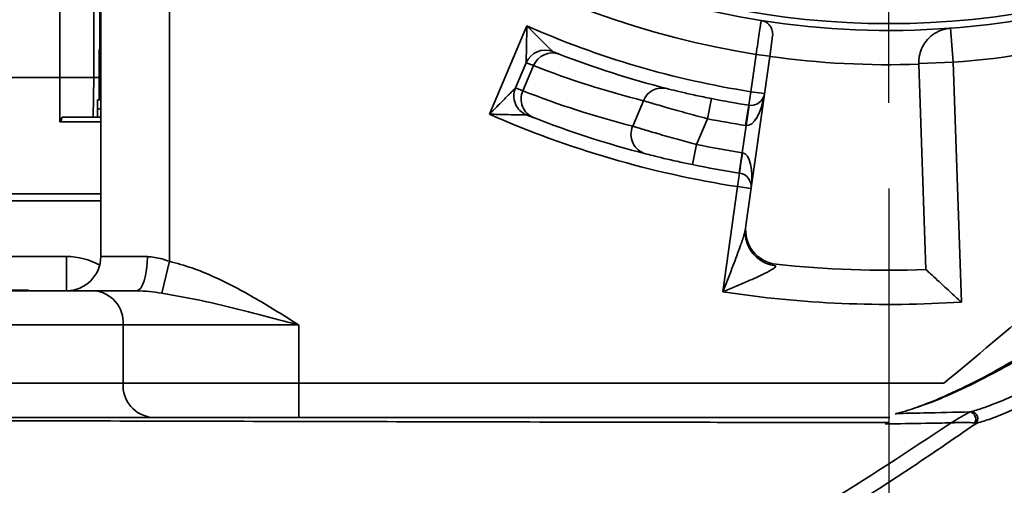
# Model space of a CAD drawing. Header units: millimetres. Extents: x -8713 to 3261, y -18743 to -8704.
# Tile 60 of 133: x -4192 to -4048, y -12355 to -12287. Entities that reach past the tile are written whole.
import ezdxf

# ---------------------------------------------------------------- set-up
doc = ezdxf.new("R2010")
doc.units = ezdxf.units.MM
doc.header["$LTSCALE"] = 10
doc.header["$PDSIZE"] = -1
doc.linetypes.add('CENTER', pattern=[50.8, 31.75, -6.35, 6.35, -6.35])
doc.layers.get('Defpoints').update_dxf_attribs({"true_color": 0x5e5e5e})
doc.layers.add('2细线层', color=4, linetype='Continuous', lineweight=13)
doc.layers.add('中心线层', color=1, linetype='CENTER')
doc.layers.add('细实线层', color=7, linetype='Continuous')
doc.dimstyles.new('ISO-25', dxfattribs={"dimscale": 20, "dimtxt": 4, "dimasz": 3.05, "dimexe": 3, "dimexo": 0.625, "dimtad": 1, "dimdec": 0, "dimtxsty": 'Standard', "dimcen": 2.5, "dimclrd": 1, "dimclre": 1, "dimclrt": 4, "dimadec": 1, "dimazin": 2, "dimtfac": 1, "dimtdec": 0, "dimtmove": 0, "dimatfit": 0, "dimfxl": 1, "dimarcsym": 0})

# ---------------------------------------------------------------- blocks, each defined once
blk = doc.blocks.new('*U220')
at = {"color": 0, "linetype": 'CENTER', "transparency": 16777216}
blk.add_line((0, -130.56), (0, -4.6), dxfattribs=at)
blk = doc.blocks.new('*D234')
at = {"color": 1, "lineweight": -2, "transparency": 16777216}
for p, q in [((-4065.11, -12311.43), (-4065.11, -12836.16)), ((-4225.11, -12676.89), (-4225.11, -12836.16)), ((-4286.11, -12776.16), (-4347.11, -12776.16)), ((-4225.11, -12776.16), (-4065.11, -12776.16)), ((-4004.11, -12776.16), (-3761.25, -12776.16))]:
    blk.add_line(p, q, dxfattribs=at)
at = {"color": 1, "lineweight": 20, "transparency": 16777216}
for points in [[(-4286.11, -12765.99), (-4286.11, -12786.32), (-4225.11, -12776.16)], [(-4004.11, -12765.99), (-4004.11, -12786.32), (-4065.11, -12776.16)]]:
    blk.add_solid(points, dxfattribs=at)
at = {"layer": 'Defpoints', "color": 0, "lineweight": 20, "transparency": 16777216}
for p in [(-4065.11, -12298.93), (-4225.11, -12664.39), (-4065.11, -12776.16)]:
    blk.add_point(p, dxfattribs=at)
at = {"color": 4, "transparency": 16777216, "insert": (-3852.18, -12723.21), "char_height": 80, "attachment_point": 5}
blk.add_mtext('{\\fSimHei|b0|i0|c134|p49;160}', dxfattribs=at)
blk = doc.blocks.new('*D235')
at = {"color": 1, "lineweight": -2, "transparency": 16777216}
for p, q in [((-3727.92, -12180.86), (-3727.92, -12953.8)), ((-4225.11, -12676.89), (-4225.11, -12953.8)), ((-4164.11, -12893.8), (-3788.92, -12893.8))]:
    blk.add_line(p, q, dxfattribs=at)
at = {"color": 1, "lineweight": 20, "transparency": 16777216}
for points in [[(-4164.11, -12883.64), (-4164.11, -12903.97), (-4225.11, -12893.8)], [(-3788.92, -12883.64), (-3788.92, -12903.97), (-3727.92, -12893.8)]]:
    blk.add_solid(points, dxfattribs=at)
at = {"layer": 'Defpoints', "color": 0, "lineweight": 20, "transparency": 16777216}
for p in [(-3727.92, -12168.36), (-4225.11, -12664.39), (-3727.92, -12893.8)]:
    blk.add_point(p, dxfattribs=at)
at = {"color": 4, "transparency": 16777216, "insert": (-3976.51, -12841.3), "char_height": 80, "attachment_point": 5}
blk.add_mtext('{\\fSimHei|b0|i0|c134|p49;497}', dxfattribs=at)
blk = doc.blocks.new('*D237')
at = {"color": 1, "lineweight": -2, "transparency": 16777216}
for p, q in [((-4182.55, -12168.36), (-4600.21, -12168.36)), ((-4540.21, -12597.36), (-4540.21, -12229.36)), ((-4437.61, -12658.36), (-4600.21, -12658.36))]:
    blk.add_line(p, q, dxfattribs=at)
at = {"color": 1, "lineweight": 20, "transparency": 16777216}
for points in [[(-4550.38, -12229.36), (-4530.05, -12229.36), (-4540.21, -12168.36)], [(-4550.38, -12597.36), (-4530.05, -12597.36), (-4540.21, -12658.36)]]:
    blk.add_solid(points, dxfattribs=at)
at = {"layer": 'Defpoints', "color": 0, "lineweight": 20, "transparency": 16777216}
for p in [(-4540.21, -12168.36), (-4170.05, -12168.36), (-4425.11, -12658.36)]:
    blk.add_point(p, dxfattribs=at)
at = {"color": 4, "transparency": 16777216, "insert": (-4593.16, -12413.36), "char_height": 80, "attachment_point": 5, "rotation": 90}
blk.add_mtext('{\\fSimHei|b0|i0|c134|p49;490}', dxfattribs=at)
blk = doc.blocks.new('*D243')
at = {"color": 1, "lineweight": -2, "transparency": 16777216}
for p, q in [((-2358.38, -12180.86), (-2358.38, -14002.38)), ((-4225.11, -12676.89), (-4225.11, -14002.38)), ((-4164.11, -13942.38), (-2419.38, -13942.38))]:
    blk.add_line(p, q, dxfattribs=at)
at = {"color": 1, "lineweight": 20, "transparency": 16777216}
for points in [[(-4164.11, -13932.21), (-4164.11, -13952.54), (-4225.11, -13942.38)], [(-2419.38, -13932.21), (-2419.38, -13952.54), (-2358.38, -13942.38)]]:
    blk.add_solid(points, dxfattribs=at)
at = {"layer": 'Defpoints', "color": 0, "lineweight": 20, "transparency": 16777216}
for p in [(-2358.38, -12168.36), (-4225.11, -12664.39), (-2358.38, -13942.38)]:
    blk.add_point(p, dxfattribs=at)
at = {"color": 4, "transparency": 16777216, "insert": (-3291.74, -13889.88), "char_height": 80, "attachment_point": 5}
blk.add_mtext('{\\fSimHei|b0|i0|c134|p49;1867}', dxfattribs=at)
blk = doc.blocks.new('*D246')
at = {"color": 1, "lineweight": -2, "transparency": 16777216}
for p, q in [((-4077.61, -10461.64), (-6177.95, -10461.64)), ((-6117.95, -12597.36), (-6117.95, -10522.64)), ((-4037.61, -12658.36), (-6177.95, -12658.36))]:
    blk.add_line(p, q, dxfattribs=at)
at = {"color": 1, "lineweight": 20, "transparency": 16777216}
for points in [[(-6128.12, -10522.64), (-6107.78, -10522.64), (-6117.95, -10461.64)], [(-6128.12, -12597.36), (-6107.78, -12597.36), (-6117.95, -12658.36)]]:
    blk.add_solid(points, dxfattribs=at)
at = {"layer": 'Defpoints', "color": 0, "lineweight": 20, "transparency": 16777216}
for p in [(-6117.95, -10461.64), (-4065.11, -10461.64), (-4025.11, -12658.36)]:
    blk.add_point(p, dxfattribs=at)
at = {"color": 4, "transparency": 16777216, "insert": (-6170.45, -11560), "char_height": 80, "attachment_point": 5, "rotation": 90}
blk.add_mtext('{\\fSimHei|b0|i0|c134|p49;2197}', dxfattribs=at)
blk = doc.blocks.new('*D249')
at = {"layer": 'Defpoints', "color": 0, "linetype": 'ByBlock', "lineweight": 20, "transparency": 16777216}
for p in [(-4065.11, -11300.72), (-4065.11, -12080.72), (-4065.11, -12168.36), (-3637, -12296.53), (-3798.33, -12901.32)]:
    blk.add_point(p, dxfattribs=at)
at = {"layer": '中心线层', "color": 1, "linetype": 'ByBlock', "lineweight": -2, "transparency": 16777216}
blk.add_arc((-4065.11, -12168.36), 446.88, 297.8271, 82.1729, dxfattribs=at)
at = {"layer": '中心线层', "color": 1, "linetype": 'ByBlock', "lineweight": 20, "transparency": 16777216}
for points in [[(-4004.94, -11735.79), (-4003.55, -11715.51), (-4065.11, -11721.49)], [(-3852.38, -12572.86), (-3860.62, -12554.27), (-3912.27, -12588.29)]]:
    blk.add_solid(points, dxfattribs=at)
at = {"layer": '中心线层', "color": 4, "linetype": 'ByBlock', "lineweight": 20, "transparency": 16777216, "insert": (-3572.87, -12081.57), "char_height": 80, "attachment_point": 5, "rotation": 280}
blk.add_mtext('160°', dxfattribs=at)
blk = doc.blocks.new('*D263')
at = {"layer": 'Defpoints', "color": 0, "linetype": 'ByBlock', "lineweight": 20, "transparency": 16777216}
for p in [(-4065.11, -12168.36), (-4669.13, -12276.2), (-4837.51, -12276.92), (-5311.63, -12710.6), (-4663.62, -13187.18)]:
    blk.add_point(p, dxfattribs=at)
at = {"layer": '中心线层', "color": 1, "linetype": 'ByBlock', "lineweight": -2, "transparency": 16777216}
blk.add_line((-4849.89, -12278.66), (-5509.54, -12371.36), dxfattribs=at)
blk.add_arc((-4669.27, -12253.27), 788.53, 192.43345, 265.91298, dxfattribs=at)
at = {"layer": '中心线层', "color": 1, "linetype": 'ByBlock', "lineweight": 20, "transparency": 16777216}
for points in [[(-5449.31, -12424.85), (-5429.3, -12421.24), (-5450.13, -12363.01)], [(-4725.14, -13029.64), (-4725.8, -13049.96), (-4664.5, -13041.79)]]:
    blk.add_solid(points, dxfattribs=at)
at = {"layer": '中心线层', "color": 4, "linetype": 'ByBlock', "lineweight": 20, "transparency": 16777216, "insert": (-5150.47, -12810.22), "char_height": 80, "attachment_point": 5, "rotation": 319.1732}
blk.add_mtext('82°', dxfattribs=at)
blk = doc.blocks.new('10')
at = {"color": 4}
blk.add_arc((0, 0), 1706.72, 290, 188, dxfattribs=at)

msp = doc.modelspace()

# ---------------------------------------------------------------- linework, layer by layer
at = {"layer": '细实线层', "linetype": 'Continuous', "lineweight": 35}
for p, q in [((-4186.11, -12295.22), (-4186.11, -12264.93)), ((-4181.11, -12295.22), (-4181.11, -12275.57)), ((-4180.23, -12281.78), (-4180.23, -12291.05)), ((-4180.11, -12321.36), (-4180.11, -12282.9)), ((-4170.11, -12282.9), (-4170.11, -12322.06)), ((-4123.4, -12300.58), (-4117.93, -12287.69)), ((-4056.12, -12288.03), (-4055.75, -12293.01)), ((-4082.5, -12292.15), (-4082.08, -12289.16)), ((-4180.11, -12290.93), (-4180.34, -12291.16)), ((-4180.34, -12291.16), (-4180.34, -12298.51)), ((-4180.11, -12291.16), (-4180.34, -12291.16)), ((-4082.5, -12292.15), (-4085.97, -12316.82)), ((-4085.25, -12297.3), (-4084.48, -12291.85)), ((-4084.48, -12291.85), (-4082.5, -12292.13)), ((-4119.6, -12296.74), (-4118.04, -12293.06)), ((-4116.96, -12293.49), (-4118.53, -12297.17)), ((-4060.75, -12293.19), (-4055.75, -12293.01)), ((-4060.75, -12293.19), (-4060.74, -12293.29)), ((-4059.7, -12323.27), (-4060.74, -12293.29)), ((-4055.75, -12293.01), (-4054.53, -12328.01)), ((-4186.11, -12295.22), (-4264.11, -12295.22)), ((-4186.11, -12301.71), (-4186.11, -12295.22)), ((-4181.21, -12301.01), (-4181.11, -12295.22)), ((-4180.34, -12295.21), (-4181.11, -12295.21)), ((-4091.59, -12301.25), (-4091, -12298.31)), ((-4085.25, -12297.3), (-4085.56, -12299.28)), ((-4085.25, -12297.3), (-4083.27, -12297.58)), ((-4180.59, -12298.51), (-4180.59, -12299.81)), ((-4180.11, -12298.51), (-4180.59, -12298.51)), ((-4180.59, -12299.81), (-4180.59, -12301.01)), ((-4180.55, -12299.85), (-4180.55, -12299.76)), ((-4180.55, -12299.76), (-4180.55, -12299.85)), ((-4180.26, -12299.85), (-4180.26, -12299.76)), ((-4180.26, -12299.76), (-4180.26, -12299.85)), ((-4102.5, -12302.34), (-4100.92, -12298.62)), ((-4086.02, -12302.24), (-4085.56, -12299.28)), ((-4085.94, -12302.25), (-4085.52, -12299.28)), ((-4185.76, -12301.01), (-4180.11, -12301.01)), ((-4091.59, -12301.25), (-4093.19, -12305.01)), ((-4180.11, -12301.71), (-4186.11, -12301.71)), ((-4086.5, -12306.21), (-4085.94, -12302.25)), ((-4093.19, -12305.01), (-4093.79, -12307.95)), ((-4086.5, -12306.21), (-4086.96, -12309.18)), ((-4086.5, -12306.21), (-4086.47, -12306.22)), ((-4087.19, -12311.16), (-4086.89, -12309.19)), ((-4086.89, -12309.19), (-4086.96, -12309.18)), ((-4089.35, -12326.51), (-4087.19, -12311.16)), ((-4087.19, -12311.16), (-4085.21, -12311.44)), ((-4180.11, -12312.21), (-4270.11, -12312.21)), ((-4270.11, -12313.21), (-4180.11, -12313.21)), ((-4265.11, -12321.36), (-4185.11, -12321.36)), ((-4185.11, -12321.36), (-4185.11, -12326.36)), ((-4180.11, -12321.36), (-4173.3, -12321.36)), ((-4170.11, -12322.06), (-4171.21, -12326.71)), ((-4269.09, -12326.36), (-4181.12, -12326.36)), ((-4246.06, -12326.26), (-4190.68, -12326.26)), ((-4190.63, -12326.36), (-4190.68, -12326.26)), ((-4181.12, -12326.36), (-4174.9, -12326.36)), ((-4176.85, -12331.36), (-4273.36, -12331.36)), ((-4176.85, -12339.86), (-4176.85, -12331.36)), ((-4151.23, -12331.36), (-4176.85, -12331.36)), ((-4151.23, -12331.36), (-4151.23, -12339.86)), ((-4220.11, -12339.86), (-4176.85, -12339.86)), ((-4151.23, -12339.86), (-4151.23, -12344.86)), ((-4151.23, -12339.86), (-4057.08, -12339.86)), ((-4053.24, -12344.05), (-4053.06, -12344.01)), ((-4065.17, -12345.62), (-4081.16, -12345.59)), ((-4052.45, -12345.77), (-4052.63, -12345.71))]:
    msp.add_line(p, q, dxfattribs=at)
at = {"layer": '细实线层', "linetype": 'Continuous', "lineweight": 35, "flags": 128}
for points in [[(-4085.99, -12318.8), (-4086.07, -12318.23), (-4086.03, -12317.28)], [(-4173.3, -12321.36), (-4173.33, -12322.34), (-4173.42, -12323.28), (-4173.57, -12324.14), (-4173.77, -12324.9), (-4174.01, -12325.52), (-4174.29, -12325.98), (-4174.59, -12326.27), (-4174.9, -12326.36)], [(-4176.85, -12339.86), (-4174.92, -12339.86), (-4172.67, -12339.86), (-4170.15, -12339.86), (-4167.39, -12339.86), (-4164.42, -12339.86), (-4161.27, -12339.86), (-4158, -12339.86), (-4154.64, -12339.86), (-4151.23, -12339.86)]]:
    msp.add_lwpolyline(points, dxfattribs=at)
at = {"layer": '细实线层', "linetype": 'Continuous', "lineweight": 35}
for centre, radius, start, end in [((-4065.11, -12168.36), 119, 180, 0), ((-4065.11, -12168.36), 120, 216.9393, 261.0607), ((-4065.11, -12168.36), 125, 216.9168, 261.0832), ((-4065.11, -12168.36), 120, 274.2924, 295.9268), ((-4065.11, -12168.36), 125, 274.2924, 295.9268), ((-4065.11, -12168.36), 120, 261.0607, 274.2924), ((-4065.11, -12168.36), 130.5, 246.1219, 261.1219), ((-4115.28, -12294.23), 3, 68.2686, 157), ((-4114.23, -12294.58), 2.94, 69.8123, 158.2113), ((-4065.11, -12168.36), 132.5, 248.7081, 255.8354), ((-4065.11, -12168.36), 125, 262, 272), ((-4067.76, -12167.24), 135.5, 248.7081, 255.8354), ((-4116.84, -12297.92), 3, 157, 248.2323), ((-4098.2, -12299.68), 2.92, 76.7855, 158.6736), ((-4115.83, -12298.37), 2.95, 156.0048, 247.4709), ((-4067.76, -12167.24), 139.5, 248.6591, 255.5801), ((-4065.11, -12168.36), 132.5, 258.7282, 261.1219), ((-4085.25, -12297.3), 2, 262, 352), ((-4085.25, -12297.3), 2, 261.1219, 262), ((-4065.11, -12168.36), 144.5, 246.207, 261.207), ((-4065.11, -12168.36), 142.5, 248.6591, 255.5801), ((-4065.11, -12168.36), 135.5, 258.7282, 261.1219), ((-4099.79, -12303.52), 2.96, 156.4553, 254.191), ((-4085.25, -12297.3), 5, 261.1219, 262), ((-4065.11, -12168.36), 139.5, 258.3874, 261.1785), ((-4033.01, -12315.25), 54.22, 170.4147, 173.5853), ((-4065.11, -12168.36), 142.5, 258.3874, 261.1785), ((-4087.19, -12311.16), 2, 352, 81.207), ((-4081.02, -12317.52), 5, 172, 263.9102), ((-4081.14, -12317.77), 4.96, 191.9752, 264.7541), ((-4185.11, -12321.36), 5, 270, 0), ((-4185.11, -12331.36), 10, 61.045, 90), ((-4065.11, -12168.36), 155, 263.9102, 272), ((-4181.52, -12331.02), 4.68, 355.8533, 85.143), ((-4065.11, -12168.36), 160, 261.2838, 273.7908), ((-4172.19, -12340.2), 4.68, 175.8533, 265.143), ((-4053.54, -12345.1), 1.1, 326.44, 74.2735), ((-4053.19, -12345.04), 1.04, 315.2934, 82.8124)]:
    msp.add_arc(centre, radius, start, end, dxfattribs=at)
for centre, major_axis, ratio, start_param, end_param in [((-4085.25, -12297.3), (0.7, 4.95), 0.4, 3.141593, 4.712389), ((-4173.84, -12299.85), (6.75, -0.05), 0.063777, 3.142021, 3.246544), ((-4173.84, -12299.76), (6.75, 0.05), 0.063776, 3.141163, 3.245883), ((-4173.84, -12299.85), (6.75, -0.13), 0.060971, 3.247327, 3.456767), ((-4173.84, -12299.76), (6.75, -0.05), 0.063776, 3.246742, 3.456181), ((-4173.84, -12299.85), (6.75, -0.22), 0.055487, 3.457339, 3.524671), ((-4173.84, -12299.76), (6.75, -0.13), 0.060967, 3.456965, 3.524099), ((-4087.19, -12311.16), (0.7, 4.95), 0.4, 4.712389, 6.269344)]:
    msp.add_ellipse(centre, major_axis=major_axis, ratio=ratio, start_param=start_param, end_param=end_param, dxfattribs=at)
for points, knots in [([(-4358.43, -12344.36), (-4355.06, -12336.27), (-4348.32, -12320.07), (-4337.61, -12296.02), (-4326.35, -12272.22), (-4314.42, -12248.77), (-4302.7, -12227.48), (-4291.33, -12208.31), (-4280.42, -12191.2), (-4268.91, -12174.49), (-4257.45, -12159.21), (-4246.15, -12145.32), (-4235.07, -12132.77), (-4223.46, -12120.7), (-4211.31, -12109.21), (-4198.47, -12098.21), (-4184.83, -12087.92), (-4174.22, -12080.58), (-4168.02, -12077.03), (-4166.84, -12076.36)], [0, 0, 0, 0, 0.078547, 0.15714, 0.235725, 0.314275, 0.392786, 0.453323, 0.513898, 0.574457, 0.634974, 0.68487, 0.734848, 0.78483, 0.834765, 0.884625, 0.936121, 0.987788, 1, 1, 1, 1]), ([(-4167.2, -12078.88), (-4170.9, -12081.37), (-4178.7, -12086.63), (-4189.96, -12095.53), (-4201.12, -12105.3), (-4212.01, -12115.92), (-4222.61, -12127.36), (-4232.91, -12139.61), (-4242.65, -12152.29), (-4252.99, -12166.94), (-4263.75, -12183.66), (-4274.75, -12202.51), (-4285.75, -12223.14), (-4296.67, -12245.53), (-4307.46, -12269.7), (-4317.53, -12294.17), (-4327.03, -12318.88), (-4332.98, -12335.49), (-4335.95, -12343.79)], [0, 0, 0, 0, 0.041665, 0.088, 0.13432, 0.18052, 0.230477, 0.280486, 0.330512, 0.380492, 0.448783, 0.517113, 0.585422, 0.668284, 0.751187, 0.834134, 0.917092, 1, 1, 1, 1]), ([(-4324.82, -12337.7), (-4321.96, -12329.87), (-4316.25, -12314.19), (-4307.11, -12290.87), (-4297.43, -12267.75), (-4287.19, -12245.13), (-4276.32, -12223.08), (-4266.01, -12204.04), (-4256.36, -12187.67), (-4247.59, -12173.88), (-4238.19, -12160.23), (-4228.08, -12146.79), (-4217.21, -12133.66), (-4205.55, -12120.97), (-4193.01, -12108.9), (-4180.73, -12098.33), (-4172.31, -12092.34), (-4168.68, -12089.75)], [0, 0, 0, 0, 0.084239, 0.168476, 0.252891, 0.337303, 0.419068, 0.500826, 0.555743, 0.610672, 0.66558, 0.722814, 0.780074, 0.837291, 0.896199, 0.955162, 1, 1, 1, 1]), ([(-4168.88, -12091.26), (-4172.1, -12093.55), (-4179.93, -12099.13), (-4191.54, -12109.07), (-4203.97, -12120.91), (-4215.76, -12133.64), (-4226.98, -12147.12), (-4237.25, -12160.77), (-4246.69, -12174.46), (-4255.37, -12188.11), (-4265.01, -12204.42), (-4275.35, -12223.51), (-4283.08, -12239.18), (-4289.03, -12251.84), (-4295.33, -12265.65), (-4304.48, -12287.14), (-4314.61, -12312.76), (-4320.84, -12329.85), (-4323.88, -12338.17)], [0, 0, 0, 0, 0.039896, 0.097144, 0.154341, 0.213485, 0.272679, 0.331843, 0.386494, 0.441165, 0.495823, 0.57853, 0.661244, 0.673089, 0.720473, 0.815248, 0.9101, 1, 1, 1, 1]), ([(-4187.44, -12112.31), (-4191.63, -12116.19), (-4200.02, -12123.97), (-4211.67, -12136.58), (-4222.76, -12149.84), (-4233.26, -12163.76), (-4243.21, -12178.24), (-4252.88, -12193.6), (-4262.27, -12209.8), (-4271.37, -12226.82), (-4281.4, -12247.05), (-4292.12, -12270.61), (-4302.46, -12295.52), (-4311.44, -12318.62), (-4316.6, -12332.78), (-4319.17, -12339.86)], [0, 0, 0, 0, 0.06455, 0.129166, 0.19374, 0.259872, 0.326042, 0.39219, 0.464842, 0.537519, 0.610182, 0.719974, 0.829775, 0.914874, 1, 1, 1, 1]), ([(-4084.48, -12291.85), (-4084.4, -12291.3), (-4084.24, -12290.18), (-4084.02, -12288.7), (-4083.85, -12287.58), (-4083.76, -12286.99), (-4083.76, -12286.93), (-4083.75, -12286.91)], [0, 0, 0, 0, 0.214721, 0.429445, 0.644163, 0.85886, 1, 1, 1, 1]), ([(-4083.75, -12286.91), (-4083.53, -12286.96), (-4083.1, -12287.08), (-4082.56, -12287.51), (-4082.2, -12288.07), (-4082.05, -12288.65), (-4082.07, -12289.01), (-4082.08, -12289.16)], [0, 0, 0, 0, 0.213004, 0.426047, 0.637502, 0.843177, 1, 1, 1, 1]), ([(-4118.04, -12293.06), (-4118.04, -12293.06), (-4118.04, -12293.05), (-4118.04, -12292.95), (-4118.03, -12292.64), (-4118.02, -12291.81), (-4118, -12290.9), (-4117.98, -12289.85), (-4117.96, -12288.94), (-4117.94, -12288.12), (-4117.93, -12287.7), (-4117.93, -12287.69)], [0, 0, 0, 0, 0.019106, 0.070999, 0.129089, 0.26558, 0.546712, 0.592502, 0.794145, 0.997639, 1, 1, 1, 1]), ([(-4117.93, -12287.69), (-4117.93, -12287.7), (-4117.35, -12288.28), (-4116.7, -12288.93), (-4115.68, -12289.95), (-4115.04, -12290.59), (-4114.46, -12291.16), (-4114.24, -12291.37), (-4114.17, -12291.44), (-4114.17, -12291.44), (-4114.16, -12291.45)], [0, 0, 0, 0, 0.0023793, 0.408471, 0.4542094, 0.7343499, 0.8703951, 0.927725, 0.980745, 1, 1, 1, 1]), ([(-4060.75, -12293.19), (-4060.75, -12293.03), (-4060.76, -12292.72), (-4060.62, -12291.67), (-4060.12, -12290.47), (-4059.29, -12289.39), (-4058.16, -12288.55), (-4057.04, -12288.13), (-4056.33, -12288.05), (-4056.12, -12288.03)], [0, 0, 0, 0, 0.169398, 0.339288, 0.495174, 0.632278, 0.773883, 0.934993, 1, 1, 1, 1]), ([(-4057.08, -12339.86), (-4052.38, -12335.95), (-4042.99, -12328.12), (-4029.47, -12315.62), (-4016.45, -12302.52), (-4008.42, -12293.15), (-4004.41, -12288.46)], [0, 0, 0, 0, 0.248904, 0.497784, 0.748911, 1, 1, 1, 1]), ([(-4114.16, -12291.45), (-4114.13, -12291.46), (-4114.05, -12291.49), (-4113.5, -12291.71), (-4113.22, -12291.82)], [0, 0, 0, 0, 0.4953484, 1, 1, 1, 1]), ([(-4116.96, -12293.49), (-4117.27, -12293.36), (-4117.9, -12293.12), (-4117.99, -12293.08), (-4118.04, -12293.06)], [0, 0, 0, 0, 0.49514, 1, 1, 1, 1]), ([(-4181.11, -12295.22), (-4181.18, -12295.22), (-4181.33, -12295.22), (-4182.49, -12295.22), (-4184.14, -12295.22), (-4185.45, -12295.22), (-4186.11, -12295.22)], [0, 0, 0, 0, 0.25, 0.5, 0.75, 1, 1, 1, 1]), ([(-4123.4, -12300.58), (-4123.4, -12300.58), (-4122.82, -12300), (-4122.18, -12299.36), (-4121.16, -12298.33), (-4120.51, -12297.67), (-4119.95, -12297.1), (-4119.72, -12296.87), (-4119.62, -12296.76), (-4119.61, -12296.75), (-4119.6, -12296.74)], [0, 0, 0, 0, 0.002357, 0.399873, 0.446126, 0.728633, 0.867464, 0.902909, 0.962403, 1, 1, 1, 1]), ([(-4119.6, -12296.74), (-4119.56, -12296.76), (-4119.47, -12296.8), (-4118.84, -12297.05), (-4118.53, -12297.17)], [0, 0, 0, 0, 0.495141, 1, 1, 1, 1]), ([(-4097.53, -12296.83), (-4097.32, -12296.89), (-4096.85, -12297.01), (-4095.39, -12297.36), (-4093.34, -12297.83), (-4091.78, -12298.15), (-4091, -12298.31)], [0, 0, 0, 0, 0.20721, 0.470954, 0.736167, 1, 1, 1, 1]), ([(-4091.59, -12301.25), (-4092.7, -12300.95), (-4094.92, -12300.36), (-4097.84, -12299.53), (-4099.93, -12298.91), (-4100.62, -12298.71), (-4100.92, -12298.62)], [0, 0, 0, 0, 0.264859, 0.530712, 0.793992, 1, 1, 1, 1]), ([(-4186.11, -12301.71), (-4186.1, -12301.71), (-4186.08, -12301.71), (-4186.05, -12301.69), (-4185.98, -12301.63), (-4185.86, -12301.4), (-4185.8, -12301.18), (-4185.76, -12301.01)], [0, 0, 0, 0, 0.030263, 0.062781, 0.141193, 0.376466, 1, 1, 1, 1]), ([(-4117.95, -12300.7), (-4117.96, -12300.7), (-4117.98, -12300.7), (-4118.13, -12300.7), (-4118.45, -12300.69), (-4119.27, -12300.68), (-4120.2, -12300.66), (-4121.26, -12300.64), (-4122.17, -12300.62), (-4122.98, -12300.59), (-4123.4, -12300.58), (-4123.4, -12300.58)], [0, 0, 0, 0, 0.0373298, 0.0958125, 0.1320886, 0.2714053, 0.5548276, 0.6011172, 0.7985248, 0.9976604, 1, 1, 1, 1]), ([(-4116.96, -12301.09), (-4117.25, -12300.98), (-4117.82, -12300.75), (-4117.91, -12300.72), (-4117.95, -12300.7)], [0, 0, 0, 0, 0.4949423, 1, 1, 1, 1]), ([(-4102.5, -12302.34), (-4102.1, -12302.46), (-4101.31, -12302.7), (-4098.95, -12303.4), (-4096.15, -12304.21), (-4094.13, -12304.75), (-4093.19, -12305.01)], [0, 0, 0, 0, 0.258428, 0.516207, 0.775054, 1, 1, 1, 1]), ([(-4093.79, -12307.95), (-4094.48, -12307.8), (-4095.95, -12307.49), (-4097.99, -12307.02), (-4099.72, -12306.6), (-4100.3, -12306.45), (-4100.59, -12306.37)], [0, 0, 0, 0, 0.227673, 0.488025, 0.744834, 1, 1, 1, 1]), ([(-4089.35, -12326.51), (-4089.35, -12326.51), (-4088.84, -12325.21), (-4087.95, -12322.98), (-4086.93, -12320.22), (-4086.28, -12318.4), (-4086.1, -12317.59), (-4086.03, -12317.28)], [0, 0, 0, 0, 0.002005, 0.412693, 0.705814, 0.886044, 1, 1, 1, 1]), ([(-4022.75, -12319.59), (-4023.61, -12320.31), (-4026.62, -12322.83), (-4031.77, -12326.84), (-4038.17, -12331.4), (-4044.51, -12335.44), (-4050.46, -12338.8), (-4055.85, -12341.4), (-4059.29, -12342.83), (-4060.87, -12343.33), (-4061.03, -12343.38)], [0, 0, 0, 0, 0.063065, 0.219004, 0.374934, 0.535075, 0.695173, 0.838502, 0.983405, 1, 1, 1, 1]), ([(-4053.06, -12344.01), (-4052.42, -12343.81), (-4050.89, -12343.35), (-4048.14, -12342.26), (-4044.85, -12340.76), (-4041.32, -12338.95), (-4037.05, -12336.52), (-4032.04, -12333.37), (-4026.23, -12329.3), (-4020.28, -12324.75), (-4016.26, -12321.31), (-4014.25, -12319.59)], [0, 0, 0, 0, 0.066039, 0.158635, 0.251259, 0.345951, 0.440655, 0.578765, 0.716896, 0.858445, 1, 1, 1, 1]), ([(-4173.3, -12321.36), (-4172.59, -12321.44), (-4171.51, -12321.56), (-4170.46, -12321.94), (-4170.11, -12322.06)], [0, 0, 0, 0, 0.6599397, 1, 1, 1, 1]), ([(-4013.03, -12320.47), (-4015.04, -12322.22), (-4019.06, -12325.74), (-4025.11, -12330.47), (-4031.11, -12334.77), (-4036.29, -12338.08), (-4040.61, -12340.57), (-4044.12, -12342.42), (-4047.46, -12343.97), (-4050.26, -12345.09), (-4051.81, -12345.57), (-4052.45, -12345.77)], [0, 0, 0, 0, 0.139368, 0.278733, 0.421565, 0.564374, 0.656051, 0.747717, 0.841217, 0.934688, 1, 1, 1, 1]), ([(-4170.11, -12322.06), (-4169.01, -12322.36), (-4166.81, -12322.97), (-4162.53, -12324.73), (-4157.32, -12327.51), (-4153.3, -12330.06), (-4151.24, -12331.36), (-4151.23, -12331.36)], [0, 0, 0, 0, 0.161694, 0.3235, 0.655023, 0.998504, 1, 1, 1, 1]), ([(-4081.59, -12322.72), (-4081.63, -12322.79), (-4081.7, -12322.92), (-4082.22, -12323.31), (-4083.51, -12324), (-4085.43, -12324.86), (-4087.5, -12325.74), (-4088.73, -12326.26), (-4089.35, -12326.51), (-4089.35, -12326.51)], [0, 0, 0, 0, 0.070328, 0.126707, 0.306722, 0.595308, 0.795472, 0.998278, 1, 1, 1, 1]), ([(-4064.2, -12344.36), (-4063.21, -12344.08), (-4060.89, -12343.41), (-4056.5, -12341.61), (-4051.18, -12339), (-4045.39, -12335.7), (-4039.2, -12331.72), (-4032.82, -12327.18), (-4028.48, -12323.68), (-4026.31, -12321.94)], [0, 0, 0, 0, 0.105216, 0.245698, 0.387941, 0.538766, 0.689628, 0.844809, 1, 1, 1, 1]), ([(-4059.7, -12323.27), (-4059.66, -12323.3), (-4059.59, -12323.37), (-4058.99, -12323.93), (-4057.9, -12324.94), (-4056.33, -12326.38), (-4055.11, -12327.49), (-4054.53, -12328.01), (-4054.53, -12328.01)], [0, 0, 0, 0, 0.140918, 0.281166, 0.479465, 0.753254, 0.998505, 1, 1, 1, 1]), ([(-4171.21, -12326.71), (-4171.81, -12326.63), (-4173, -12326.45), (-4174.26, -12326.39), (-4174.9, -12326.36)], [0, 0, 0, 0, 0.495045, 1, 1, 1, 1]), ([(-4151.23, -12331.36), (-4151.24, -12331.36), (-4151.33, -12331.34), (-4151.8, -12331.21), (-4154.23, -12330.57), (-4158.72, -12329.4), (-4164.91, -12327.82), (-4169.11, -12327.08), (-4171.21, -12326.71)], [0, 0, 0, 0, 0.001671, 0.013203, 0.06899, 0.362995, 0.67992, 1, 1, 1, 1]), ([(-4064.11, -12344.28), (-4062.76, -12344.25), (-4059.13, -12344.19), (-4055.51, -12344.1), (-4053.24, -12344.05)], [0, 0, 0, 0, 0.37263, 1, 1, 1, 1]), ([(-4056.01, -12345.64), (-4056.01, -12345.64), (-4056, -12345.64), (-4055.98, -12345.62), (-4055.95, -12345.6), (-4055.89, -12345.56), (-4055.75, -12345.48), (-4055.46, -12345.3), (-4054.93, -12344.98), (-4054.23, -12344.57), (-4053.59, -12344.2), (-4053.34, -12344.09), (-4053.24, -12344.05)], [0, 0, 0, 0, 0.002614, 0.007932, 0.016137, 0.032849, 0.067022, 0.138039, 0.298273, 0.571408, 0.829928, 1, 1, 1, 1]), ([(-4081.16, -12345.59), (-4086.51, -12345.58), (-4097.22, -12345.56), (-4115.35, -12345.53), (-4135.55, -12345.48), (-4157.82, -12345.43), (-4180.1, -12345.37), (-4202.32, -12345.33), (-4222.31, -12345.31), (-4240.05, -12345.32), (-4255.54, -12345.33), (-4270.85, -12345.36), (-4284.43, -12345.39), (-4296.28, -12345.43), (-4306.4, -12345.46), (-4315.32, -12345.48), (-4322.99, -12345.5), (-4329.41, -12345.51), (-4333.31, -12345.52), (-4335.11, -12345.52), (-4335.17, -12345.52)], [0, 0, 0, 0, 0.060755, 0.121503, 0.205232, 0.289054, 0.372876, 0.456639, 0.540318, 0.599543, 0.658847, 0.718089, 0.777231, 0.81918, 0.861164, 0.903048, 0.935002, 0.967016, 0.998894, 1, 1, 1, 1]), ([(-4263.77, -12344.86), (-4260.53, -12344.86), (-4254.03, -12344.86), (-4240.9, -12344.86), (-4224.9, -12344.86), (-4206.01, -12344.86), (-4187.6, -12344.86), (-4166.02, -12344.86), (-4141.26, -12344.86), (-4114.57, -12344.86), (-4093.17, -12344.86), (-4077.04, -12344.86), (-4069, -12344.86), (-4064.98, -12344.86)], [0, 0, 0, 0, 0.050043, 0.100088, 0.200527, 0.292753, 0.385018, 0.477264, 0.616868, 0.756473, 0.87812, 0.939062, 1, 1, 1, 1]), ([(-4094.41, -12369), (-4087.85, -12365.34), (-4074.71, -12358.01), (-4062.25, -12349.77), (-4056.01, -12345.64)], [0, 0, 0, 0, 0.499322, 1, 1, 1, 1]), ([(-4052.45, -12345.77), (-4055.75, -12348.05), (-4062.36, -12352.61), (-4072.57, -12359.1), (-4082.96, -12365.35), (-4090.07, -12369.28), (-4093.63, -12371.25)], [0, 0, 0, 0, 0.249566, 0.499132, 0.749566, 1, 1, 1, 1]), ([(-4056.01, -12345.64), (-4057.25, -12345.67), (-4060.46, -12345.73), (-4063.69, -12345.78), (-4065.67, -12345.8)], [0, 0, 0, 0, 0.385111, 1, 1, 1, 1]), ([(-4056.01, -12345.64), (-4056.01, -12345.64), (-4056, -12345.64), (-4055.98, -12345.64), (-4055.93, -12345.64), (-4055.85, -12345.63), (-4055.69, -12345.63), (-4055.35, -12345.61), (-4054.7, -12345.59), (-4053.86, -12345.58), (-4053.06, -12345.62), (-4052.75, -12345.68), (-4052.63, -12345.71)], [0, 0, 0, 0, 0.00258, 0.008346, 0.016835, 0.033968, 0.068661, 0.139944, 0.297761, 0.570902, 0.829623, 1, 1, 1, 1])]:
    msp.add_open_spline(points, degree=3, knots=knots, dxfattribs=at)

# ---------------------------------------------------------------- block references
at = {"color": 4, "linetype": 'CENTER'}
msp.add_blockref('*U220', (-4065.11, -12168.36), dxfattribs=at)
at = {"layer": '2细线层', "color": 0, "linetype": 'ByBlock', "lineweight": 20}
msp.add_blockref('10', (-4065.11, -12168.36), dxfattribs=at)

# ---------------------------------------------------------------- dimensions: what is measured, and where the dimension line sits
dim = msp.add_linear_dim(base=(-6117.95, -10461.64), p1=(-4025.11, -12658.36), p2=(-4065.11, -10461.64), angle=90, text='{\\fSimHei|b0|i0|c134|p49;<>}', dimstyle='ISO-25')
dim.commit()
dim.dimension.update_dxf_attribs({"geometry": '*D246', "text_midpoint": (-6117.95, -11560), "dimtype": 160})
dim = msp.add_linear_dim(base=(-4540.21, -12168.36), p1=(-4425.11, -12658.36), p2=(-4170.05, -12168.36), angle=90, text='{\\fSimHei|b0|i0|c134|p49;<>}', dimstyle='ISO-25')
dim.commit()
dim.dimension.update_dxf_attribs({"geometry": '*D237', "text_midpoint": (-4593.16, -12413.36)})
for base, p2, picture, middle in [((-3727.92, -12893.8), (-3727.92, -12168.36), '*D235', (-3976.51, -12841.3)), ((-2358.38, -13942.38), (-2358.38, -12168.36), '*D243', (-3291.74, -13889.88)), ((-4065.11, -12776.16), (-4065.11, -12298.93), '*D234', (-3852.18, -12723.21))]:
    dim = msp.add_linear_dim(base=base, p1=(-4225.11, -12664.39), p2=p2, text='{\\fSimHei|b0|i0|c134|p49;<>}', dimstyle='ISO-25')
    dim.commit()
    dim.dimension.update_dxf_attribs({"geometry": picture, "text_midpoint": middle})
at = {"layer": '中心线层', "color": 4, "linetype": 'ByBlock', "lineweight": 20}
dim = msp.add_angular_dim_2l(base=(-3637, -12296.53), line1=((-3798.33, -12901.32), (-4065.11, -12168.36)), line2=((-4065.11, -11300.72), (-4065.11, -12080.72)), dimstyle='ISO-25', dxfattribs=at)
dim.commit()
dim.dimension.update_dxf_attribs({"geometry": '*D249', "text_midpoint": (-3572.87, -12081.57)})
at = {"layer": '中心线层', "color": 1, "linetype": 'ByBlock', "lineweight": 20}
dim = msp.add_angular_dim_2l(base=(-5311.63, -12710.6), line1=((-4669.13, -12276.2), (-4663.62, -13187.18)), line2=((-4837.51, -12276.92), (-4065.11, -12168.36)), dimstyle='ISO-25', override={"dimadec": 0}, dxfattribs=at)
dim.commit()
dim.dimension.update_dxf_attribs({"geometry": '*D263', "text_midpoint": (-5150.47, -12810.22)})

doc.saveas('drawing.dxf')
